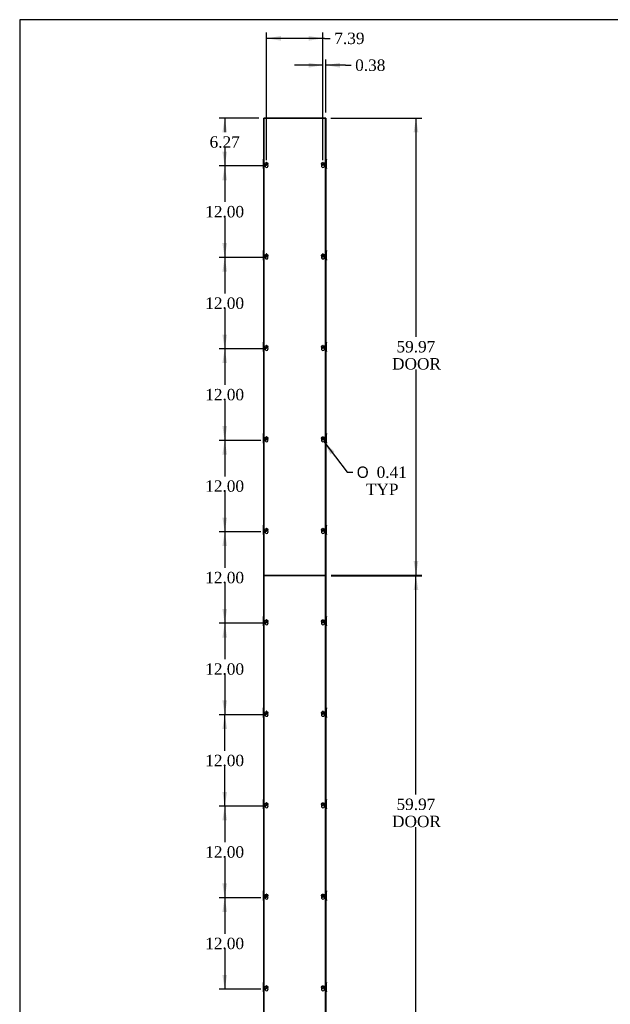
# Model space of a CAD drawing. Header units: inches. Extents: x 1 to 299, y -2 to 199.
# Tile 3 of 14: x 1 to 79, y 70 to 199. Entities that reach past the tile are written whole.
import ezdxf
from ezdxf.enums import TextEntityAlignment as Align

# ---------------------------------------------------------------- set-up
doc = ezdxf.new("R2010")
doc.units = ezdxf.units.IN
doc.header["$MEASUREMENT"] = 0
for name, color, linetype in [('COM56318-1', 7, 'Continuous'), ('COM70724-6', 7, 'Continuous'), ('Default', 7, 'Continuous'), ('SCS19515', 7, 'Continuous')]:
    doc.layers.add(name, color=color, linetype=linetype)
doc.styles.add('SEACAD_Solid_Edge_ANSI1_Symbols', font='txt')
doc.styles.add('SEACAD_Times_New_Roman', font='times.ttf')
doc.dimstyles.new('HAMMOND_(STH_-_300x200)', dxfattribs={"dimtxt": 1.5, "dimasz": 1.875, "dimexe": 0.75, "dimexo": 0.75, "dimgap": 0.375, "dimtad": 0, "dimtih": 1, "dimtoh": 1, "dimzin": 0, "dimdsep": 46, "dimtxsty": 'SEACAD_Times_New_Roman', "dimblk1": '_SE_FILLED', "dimblk2": '_SE_FILLED', "dimsah": 1, "dimcen": 0.75, "dimadec": 0, "dimazin": 0, "dimtfac": 0.8, "dimtofl": 0, "dimtmove": 1, "dimatfit": 3, "dimfxl": 1, "dimtolj": 1, "dimtzin": 0, "dimarcsym": 0})

# ---------------------------------------------------------------- blocks, each defined once
blk = doc.blocks.new('SE4')
at = {"layer": 'COM56318-1', "color": 7, "linetype": 'Continuous'}
for p, q in [((33.43, 185.98), (33.43, 126.04)), ((41.51, 185.98), (33.43, 185.98)), ((41.51, 126.04), (41.51, 185.98)), ((33.43, 126.04), (41.51, 126.04)), ((33.43, 125.98), (33.43, 66.04)), ((41.51, 125.98), (33.43, 125.98)), ((41.51, 66.04), (41.51, 125.98)), ((33.43, 66.04), (41.51, 66.04))]:
    blk.add_line(p, q, dxfattribs=at)
for centre in [(33.77, 179.74), (41.17, 179.74), (33.77, 167.74), (41.17, 167.74), (33.77, 155.74), (41.17, 155.74), (33.77, 143.74), (41.17, 143.74), (33.77, 131.74), (41.17, 131.74), (33.77, 119.74), (41.17, 119.74), (33.77, 107.74), (41.17, 107.74), (33.77, 95.74), (41.17, 95.74), (33.77, 83.74), (41.17, 83.74), (33.77, 71.74), (41.17, 71.74)]:
    blk.add_arc(centre, 0.203, 133.5511, 46.4489, dxfattribs=at)
at = {"layer": 'COM70724-6', "color": 7, "linetype": 'Continuous'}
for p, q in [((33.4, 66.01), (33.4, 186.01)), ((33.51, 186.01), (33.4, 186.01)), ((33.65, 186.01), (33.51, 186.01)), ((41.29, 186.01), (33.65, 186.01)), ((33.65, 185.98), (33.65, 186.01)), ((41.44, 186.01), (41.29, 186.01)), ((41.29, 186.01), (41.29, 185.98)), ((41.54, 186.01), (41.44, 186.01)), ((41.54, 186.01), (41.54, 66.01)), ((33.33, 180.63), (33.33, 180.57)), ((33.4, 180.63), (33.33, 180.63)), ((33.33, 180.57), (33.4, 180.57)), ((33.33, 180.57), (33.33, 180.41)), ((33.33, 180.41), (33.4, 180.41)), ((33.33, 180.41), (33.33, 180.07)), ((33.33, 180.41), (33.4, 180.41)), ((33.33, 180.41), (33.33, 180.41)), ((33.33, 180.07), (33.4, 180.07)), ((33.33, 180.07), (33.33, 179.95)), ((33.33, 179.95), (33.4, 179.95)), ((33.33, 179.95), (33.33, 179.62)), ((33.33, 179.62), (33.4, 179.62)), ((33.33, 179.62), (33.33, 179.61)), ((33.33, 179.61), (33.4, 179.61)), ((33.33, 179.61), (33.33, 179.45)), ((41.62, 180.63), (41.54, 180.63)), ((41.62, 180.57), (41.54, 180.57)), ((41.62, 180.41), (41.54, 180.41)), ((41.62, 180.41), (41.54, 180.41)), ((41.62, 180.07), (41.54, 180.07)), ((41.62, 179.95), (41.54, 179.95)), ((41.62, 179.62), (41.54, 179.62)), ((41.62, 179.61), (41.54, 179.61)), ((41.62, 180.63), (41.62, 180.57)), ((41.62, 180.41), (41.62, 180.57)), ((41.62, 180.41), (41.62, 180.41)), ((41.62, 180.07), (41.62, 180.41)), ((41.62, 179.95), (41.62, 180.07)), ((41.62, 179.62), (41.62, 179.95)), ((41.62, 179.61), (41.62, 179.62)), ((41.62, 179.45), (41.62, 179.61)), ((33.33, 179.45), (33.4, 179.45)), ((33.33, 179.45), (33.33, 179.39)), ((33.33, 179.39), (33.4, 179.39)), ((41.62, 179.45), (41.54, 179.45)), ((41.54, 179.39), (41.62, 179.39)), ((41.62, 179.45), (41.62, 179.39)), ((33.33, 168.63), (33.33, 168.57)), ((33.4, 168.63), (33.33, 168.63)), ((33.33, 168.57), (33.4, 168.57)), ((33.33, 168.57), (33.33, 168.41)), ((33.33, 168.41), (33.4, 168.41)), ((33.33, 168.41), (33.33, 168.07)), ((33.33, 168.41), (33.4, 168.41)), ((33.33, 168.41), (33.33, 168.41)), ((33.33, 168.07), (33.4, 168.07)), ((33.33, 168.07), (33.33, 167.95)), ((33.33, 167.95), (33.4, 167.95)), ((33.33, 167.95), (33.33, 167.62)), ((41.62, 168.63), (41.54, 168.63)), ((41.62, 168.57), (41.54, 168.57)), ((41.62, 168.41), (41.54, 168.41)), ((41.62, 168.41), (41.54, 168.41)), ((41.62, 168.07), (41.54, 168.07)), ((41.62, 167.95), (41.54, 167.95)), ((41.62, 168.63), (41.62, 168.57)), ((41.62, 168.41), (41.62, 168.57)), ((41.62, 168.41), (41.62, 168.41)), ((41.62, 168.07), (41.62, 168.41)), ((41.62, 167.95), (41.62, 168.07)), ((41.62, 167.62), (41.62, 167.95)), ((33.33, 167.62), (33.4, 167.62)), ((33.33, 167.62), (33.33, 167.61)), ((33.33, 167.61), (33.4, 167.61)), ((33.33, 167.61), (33.33, 167.45)), ((33.33, 167.45), (33.4, 167.45)), ((33.33, 167.45), (33.33, 167.39)), ((33.33, 167.39), (33.4, 167.39)), ((41.62, 167.62), (41.54, 167.62)), ((41.62, 167.61), (41.54, 167.61)), ((41.62, 167.45), (41.54, 167.45)), ((41.54, 167.39), (41.62, 167.39)), ((41.62, 167.61), (41.62, 167.62)), ((41.62, 167.45), (41.62, 167.61)), ((41.62, 167.45), (41.62, 167.39)), ((33.33, 156.63), (33.33, 156.57)), ((33.4, 156.63), (33.33, 156.63)), ((33.33, 156.57), (33.4, 156.57)), ((33.33, 156.57), (33.33, 156.41)), ((33.33, 156.41), (33.4, 156.41)), ((33.33, 156.41), (33.33, 156.07)), ((33.33, 156.41), (33.4, 156.41)), ((33.33, 156.41), (33.33, 156.41)), ((41.62, 156.63), (41.54, 156.63)), ((41.62, 156.57), (41.54, 156.57)), ((41.62, 156.41), (41.54, 156.41)), ((41.62, 156.41), (41.54, 156.41)), ((41.62, 156.63), (41.62, 156.57)), ((41.62, 156.41), (41.62, 156.57)), ((41.62, 156.41), (41.62, 156.41)), ((41.62, 156.07), (41.62, 156.41)), ((33.33, 156.07), (33.4, 156.07)), ((33.33, 156.07), (33.33, 155.95)), ((33.33, 155.95), (33.4, 155.95)), ((33.33, 155.95), (33.33, 155.62)), ((33.33, 155.62), (33.4, 155.62)), ((33.33, 155.62), (33.33, 155.61)), ((33.33, 155.61), (33.4, 155.61)), ((33.33, 155.61), (33.33, 155.45)), ((33.33, 155.45), (33.4, 155.45)), ((33.33, 155.45), (33.33, 155.39)), ((33.33, 155.39), (33.4, 155.39)), ((41.62, 156.07), (41.54, 156.07)), ((41.62, 155.95), (41.54, 155.95)), ((41.62, 155.62), (41.54, 155.62)), ((41.62, 155.61), (41.54, 155.61)), ((41.62, 155.45), (41.54, 155.45)), ((41.54, 155.39), (41.62, 155.39)), ((41.62, 155.95), (41.62, 156.07)), ((41.62, 155.62), (41.62, 155.95)), ((41.62, 155.61), (41.62, 155.62)), ((41.62, 155.45), (41.62, 155.61)), ((41.62, 155.45), (41.62, 155.39)), ((33.33, 144.63), (33.33, 144.57)), ((33.4, 144.63), (33.33, 144.63)), ((33.33, 144.57), (33.4, 144.57)), ((33.33, 144.57), (33.33, 144.41)), ((33.33, 144.41), (33.4, 144.41)), ((33.33, 144.41), (33.33, 144.07)), ((33.33, 144.41), (33.4, 144.41)), ((33.33, 144.41), (33.33, 144.41)), ((33.33, 144.07), (33.4, 144.07)), ((33.33, 144.07), (33.33, 143.95)), ((33.33, 143.95), (33.4, 143.95)), ((33.33, 143.95), (33.33, 143.62)), ((33.33, 143.62), (33.4, 143.62)), ((33.33, 143.62), (33.33, 143.61)), ((33.33, 143.61), (33.4, 143.61)), ((33.33, 143.61), (33.33, 143.45)), ((33.33, 143.45), (33.4, 143.45)), ((33.33, 143.45), (33.33, 143.39)), ((33.33, 143.39), (33.4, 143.39)), ((41.62, 144.63), (41.54, 144.63)), ((41.62, 144.57), (41.54, 144.57)), ((41.62, 144.41), (41.54, 144.41)), ((41.62, 144.41), (41.54, 144.41)), ((41.62, 144.07), (41.54, 144.07)), ((41.62, 143.95), (41.54, 143.95)), ((41.62, 143.62), (41.54, 143.62)), ((41.62, 143.61), (41.54, 143.61)), ((41.62, 143.45), (41.54, 143.45)), ((41.54, 143.39), (41.62, 143.39)), ((41.62, 144.63), (41.62, 144.57)), ((41.62, 144.41), (41.62, 144.57)), ((41.62, 144.41), (41.62, 144.41)), ((41.62, 144.07), (41.62, 144.41)), ((41.62, 143.95), (41.62, 144.07)), ((41.62, 143.62), (41.62, 143.95)), ((41.62, 143.61), (41.62, 143.62)), ((41.62, 143.45), (41.62, 143.61)), ((41.62, 143.45), (41.62, 143.39)), ((33.33, 132.63), (33.33, 132.57)), ((33.4, 132.63), (33.33, 132.63)), ((33.33, 132.57), (33.4, 132.57)), ((33.33, 132.57), (33.33, 132.41)), ((33.33, 132.41), (33.4, 132.41)), ((33.33, 132.41), (33.33, 132.07)), ((33.33, 132.41), (33.4, 132.41)), ((33.33, 132.41), (33.33, 132.41)), ((33.33, 132.07), (33.4, 132.07)), ((33.33, 132.07), (33.33, 131.95)), ((33.33, 131.95), (33.4, 131.95)), ((33.33, 131.95), (33.33, 131.62)), ((41.62, 132.63), (41.54, 132.63)), ((41.62, 132.57), (41.54, 132.57)), ((41.62, 132.41), (41.54, 132.41)), ((41.62, 132.41), (41.54, 132.41)), ((41.62, 132.07), (41.54, 132.07)), ((41.62, 131.95), (41.54, 131.95)), ((41.62, 132.63), (41.62, 132.57)), ((41.62, 132.41), (41.62, 132.57)), ((41.62, 132.41), (41.62, 132.41)), ((41.62, 132.07), (41.62, 132.41)), ((41.62, 131.95), (41.62, 132.07)), ((41.62, 131.62), (41.62, 131.95)), ((33.33, 131.62), (33.4, 131.62)), ((33.33, 131.62), (33.33, 131.61)), ((33.33, 131.61), (33.4, 131.61)), ((33.33, 131.61), (33.33, 131.45)), ((33.33, 131.45), (33.4, 131.45)), ((33.33, 131.45), (33.33, 131.39)), ((33.33, 131.39), (33.4, 131.39)), ((41.62, 131.62), (41.54, 131.62)), ((41.62, 131.61), (41.54, 131.61)), ((41.62, 131.45), (41.54, 131.45)), ((41.54, 131.39), (41.62, 131.39)), ((41.62, 131.61), (41.62, 131.62)), ((41.62, 131.45), (41.62, 131.61)), ((41.62, 131.45), (41.62, 131.39)), ((34.15, 125.98), (34.15, 126.04)), ((40.79, 126.04), (40.79, 125.98)), ((33.33, 120.63), (33.33, 120.57)), ((33.4, 120.63), (33.33, 120.63)), ((33.33, 120.57), (33.4, 120.57)), ((33.33, 120.57), (33.33, 120.41)), ((33.33, 120.41), (33.4, 120.41)), ((33.33, 120.41), (33.33, 120.07)), ((33.33, 120.41), (33.4, 120.41)), ((33.33, 120.41), (33.33, 120.41)), ((41.62, 120.63), (41.54, 120.63)), ((41.62, 120.57), (41.54, 120.57)), ((41.62, 120.41), (41.54, 120.41)), ((41.62, 120.41), (41.54, 120.41)), ((41.62, 120.63), (41.62, 120.57)), ((41.62, 120.41), (41.62, 120.57)), ((41.62, 120.41), (41.62, 120.41)), ((41.62, 120.07), (41.62, 120.41)), ((33.33, 120.07), (33.4, 120.07)), ((33.33, 120.07), (33.33, 119.95)), ((33.33, 119.95), (33.4, 119.95)), ((33.33, 119.95), (33.33, 119.62)), ((33.33, 119.62), (33.4, 119.62)), ((33.33, 119.62), (33.33, 119.61)), ((33.33, 119.61), (33.4, 119.61)), ((33.33, 119.61), (33.33, 119.45)), ((33.33, 119.45), (33.4, 119.45)), ((33.33, 119.45), (33.33, 119.39)), ((33.33, 119.39), (33.4, 119.39)), ((41.62, 120.07), (41.54, 120.07)), ((41.62, 119.95), (41.54, 119.95)), ((41.62, 119.62), (41.54, 119.62)), ((41.62, 119.61), (41.54, 119.61)), ((41.62, 119.45), (41.54, 119.45)), ((41.54, 119.39), (41.62, 119.39)), ((41.62, 119.95), (41.62, 120.07)), ((41.62, 119.62), (41.62, 119.95)), ((41.62, 119.61), (41.62, 119.62)), ((41.62, 119.45), (41.62, 119.61)), ((41.62, 119.45), (41.62, 119.39)), ((33.33, 108.63), (33.33, 108.57)), ((33.4, 108.63), (33.33, 108.63)), ((33.33, 108.57), (33.4, 108.57)), ((33.33, 108.57), (33.33, 108.41)), ((41.62, 108.63), (41.54, 108.63)), ((41.62, 108.57), (41.54, 108.57)), ((41.62, 108.63), (41.62, 108.57)), ((41.62, 108.41), (41.62, 108.57)), ((33.33, 108.41), (33.4, 108.41)), ((33.33, 108.41), (33.33, 108.07)), ((33.33, 108.41), (33.4, 108.41)), ((33.33, 108.41), (33.33, 108.41)), ((33.33, 108.07), (33.4, 108.07)), ((33.33, 108.07), (33.33, 107.95)), ((33.33, 107.95), (33.4, 107.95)), ((33.33, 107.95), (33.33, 107.62)), ((33.33, 107.62), (33.4, 107.62)), ((33.33, 107.62), (33.33, 107.61)), ((33.33, 107.61), (33.4, 107.61)), ((33.33, 107.61), (33.33, 107.45)), ((33.33, 107.45), (33.4, 107.45)), ((33.33, 107.45), (33.33, 107.39)), ((33.33, 107.39), (33.4, 107.39)), ((41.62, 108.41), (41.54, 108.41)), ((41.62, 108.41), (41.54, 108.41)), ((41.62, 108.07), (41.54, 108.07)), ((41.62, 107.95), (41.54, 107.95)), ((41.62, 107.62), (41.54, 107.62)), ((41.62, 107.61), (41.54, 107.61)), ((41.62, 107.45), (41.54, 107.45)), ((41.54, 107.39), (41.62, 107.39)), ((41.62, 108.41), (41.62, 108.41)), ((41.62, 108.07), (41.62, 108.41)), ((41.62, 107.95), (41.62, 108.07)), ((41.62, 107.62), (41.62, 107.95)), ((41.62, 107.61), (41.62, 107.62)), ((41.62, 107.45), (41.62, 107.61)), ((41.62, 107.45), (41.62, 107.39)), ((33.33, 96.63), (33.33, 96.57)), ((33.4, 96.63), (33.33, 96.63)), ((33.33, 96.57), (33.4, 96.57)), ((33.33, 96.57), (33.33, 96.41)), ((33.33, 96.41), (33.4, 96.41)), ((33.33, 96.41), (33.33, 96.07)), ((33.33, 96.41), (33.4, 96.41)), ((33.33, 96.41), (33.33, 96.41)), ((33.33, 96.07), (33.4, 96.07)), ((33.33, 96.07), (33.33, 95.95)), ((33.33, 95.95), (33.4, 95.95)), ((33.33, 95.95), (33.33, 95.62)), ((33.33, 95.62), (33.4, 95.62)), ((33.33, 95.62), (33.33, 95.61)), ((33.33, 95.61), (33.4, 95.61)), ((33.33, 95.61), (33.33, 95.45)), ((41.62, 96.63), (41.54, 96.63)), ((41.62, 96.57), (41.54, 96.57)), ((41.62, 96.41), (41.54, 96.41)), ((41.62, 96.41), (41.54, 96.41)), ((41.62, 96.07), (41.54, 96.07)), ((41.62, 95.95), (41.54, 95.95)), ((41.62, 95.62), (41.54, 95.62)), ((41.62, 95.61), (41.54, 95.61)), ((41.62, 96.63), (41.62, 96.57)), ((41.62, 96.41), (41.62, 96.57)), ((41.62, 96.41), (41.62, 96.41)), ((41.62, 96.07), (41.62, 96.41)), ((41.62, 95.95), (41.62, 96.07)), ((41.62, 95.62), (41.62, 95.95)), ((41.62, 95.61), (41.62, 95.62)), ((41.62, 95.45), (41.62, 95.61)), ((33.33, 95.45), (33.4, 95.45)), ((33.33, 95.45), (33.33, 95.39)), ((33.33, 95.39), (33.4, 95.39)), ((41.62, 95.45), (41.54, 95.45)), ((41.54, 95.39), (41.62, 95.39)), ((41.62, 95.45), (41.62, 95.39)), ((33.33, 84.63), (33.33, 84.57)), ((33.4, 84.63), (33.33, 84.63)), ((33.33, 84.57), (33.4, 84.57)), ((33.33, 84.57), (33.33, 84.41)), ((33.33, 84.41), (33.4, 84.41)), ((33.33, 84.41), (33.33, 84.07)), ((33.33, 84.41), (33.4, 84.41)), ((33.33, 84.41), (33.33, 84.41)), ((33.33, 84.07), (33.4, 84.07)), ((33.33, 84.07), (33.33, 83.95)), ((41.62, 84.63), (41.54, 84.63)), ((41.62, 84.57), (41.54, 84.57)), ((41.62, 84.41), (41.54, 84.41)), ((41.62, 84.41), (41.54, 84.41)), ((41.62, 84.07), (41.54, 84.07)), ((41.62, 84.63), (41.62, 84.57)), ((41.62, 84.41), (41.62, 84.57)), ((41.62, 84.41), (41.62, 84.41)), ((41.62, 84.07), (41.62, 84.41)), ((41.62, 83.95), (41.62, 84.07)), ((33.33, 83.95), (33.4, 83.95)), ((33.33, 83.95), (33.33, 83.62)), ((33.33, 83.62), (33.4, 83.62)), ((33.33, 83.62), (33.33, 83.61)), ((33.33, 83.61), (33.4, 83.61)), ((33.33, 83.61), (33.33, 83.45)), ((33.33, 83.45), (33.4, 83.45)), ((33.33, 83.45), (33.33, 83.39)), ((33.33, 83.39), (33.4, 83.39)), ((41.62, 83.95), (41.54, 83.95)), ((41.62, 83.62), (41.54, 83.62)), ((41.62, 83.61), (41.54, 83.61)), ((41.62, 83.45), (41.54, 83.45)), ((41.54, 83.39), (41.62, 83.39)), ((41.62, 83.62), (41.62, 83.95)), ((41.62, 83.61), (41.62, 83.62)), ((41.62, 83.45), (41.62, 83.61)), ((41.62, 83.45), (41.62, 83.39)), ((33.33, 72.63), (33.33, 72.57)), ((33.4, 72.63), (33.33, 72.63)), ((33.33, 72.57), (33.4, 72.57)), ((33.33, 72.57), (33.33, 72.41)), ((33.33, 72.41), (33.4, 72.41)), ((33.33, 72.41), (33.33, 72.07)), ((33.33, 72.41), (33.4, 72.41)), ((33.33, 72.41), (33.33, 72.41)), ((41.62, 72.63), (41.54, 72.63)), ((41.62, 72.57), (41.54, 72.57)), ((41.62, 72.41), (41.54, 72.41)), ((41.62, 72.41), (41.54, 72.41)), ((41.62, 72.63), (41.62, 72.57)), ((41.62, 72.41), (41.62, 72.57)), ((41.62, 72.41), (41.62, 72.41)), ((41.62, 72.07), (41.62, 72.41)), ((33.33, 72.07), (33.4, 72.07)), ((33.33, 72.07), (33.33, 71.95)), ((33.33, 71.95), (33.4, 71.95)), ((33.33, 71.95), (33.33, 71.62)), ((33.33, 71.62), (33.4, 71.62)), ((33.33, 71.62), (33.33, 71.61)), ((33.33, 71.61), (33.4, 71.61)), ((33.33, 71.61), (33.33, 71.45)), ((33.33, 71.45), (33.4, 71.45)), ((33.33, 71.45), (33.33, 71.39)), ((33.33, 71.39), (33.4, 71.39)), ((41.62, 72.07), (41.54, 72.07)), ((41.62, 71.95), (41.54, 71.95)), ((41.62, 71.62), (41.54, 71.62)), ((41.62, 71.61), (41.54, 71.61)), ((41.62, 71.45), (41.54, 71.45)), ((41.54, 71.39), (41.62, 71.39)), ((41.62, 71.95), (41.62, 72.07)), ((41.62, 71.62), (41.62, 71.95)), ((41.62, 71.61), (41.62, 71.62)), ((41.62, 71.45), (41.62, 71.61)), ((41.62, 71.45), (41.62, 71.39)), ((33.4, 66.01), (33.51, 66.01)), ((33.51, 66.01), (33.65, 66.01)), ((33.65, 66.01), (33.65, 66.04)), ((33.65, 66.01), (41.29, 66.01)), ((41.29, 66.04), (41.29, 66.01)), ((41.29, 66.01), (41.44, 66.01)), ((41.44, 66.01), (41.54, 66.01))]:
    blk.add_line(p, q, dxfattribs=at)
at = {"layer": 'SCS19515', "color": 7, "linetype": 'Continuous'}
for p, q in [((33.7, 180.01), (33.74, 180.06)), ((33.74, 179.96), (33.7, 180.01)), ((33.74, 180.2), (33.74, 180.1)), ((33.74, 180.1), (33.74, 180.06)), ((33.74, 179.96), (33.74, 179.92)), ((33.74, 179.92), (33.74, 179.83)), ((33.8, 180.1), (33.8, 180.2)), ((33.8, 180.06), (33.8, 180.1)), ((33.8, 180.06), (33.85, 180.01)), ((33.85, 180.01), (33.8, 179.96)), ((33.8, 179.92), (33.8, 179.96)), ((33.8, 179.83), (33.8, 179.92)), ((41.09, 180.01), (41.14, 180.06)), ((41.14, 179.96), (41.09, 180.01)), ((41.14, 180.2), (41.14, 180.1)), ((41.14, 180.1), (41.14, 180.06)), ((41.14, 179.96), (41.14, 179.92)), ((41.14, 179.92), (41.14, 179.83)), ((41.2, 180.1), (41.2, 180.2)), ((41.2, 180.06), (41.2, 180.1)), ((41.2, 180.06), (41.25, 180.01)), ((41.25, 180.01), (41.2, 179.96)), ((41.2, 179.92), (41.2, 179.96)), ((41.2, 179.83), (41.2, 179.92)), ((33.7, 168.01), (33.74, 168.06)), ((33.74, 167.96), (33.7, 168.01)), ((33.74, 168.2), (33.74, 168.1)), ((33.74, 168.1), (33.74, 168.06)), ((33.74, 167.96), (33.74, 167.92)), ((33.8, 168.1), (33.8, 168.2)), ((33.8, 168.06), (33.8, 168.1)), ((33.8, 168.06), (33.85, 168.01)), ((33.85, 168.01), (33.8, 167.96)), ((33.8, 167.92), (33.8, 167.96)), ((41.09, 168.01), (41.14, 168.06)), ((41.14, 167.96), (41.09, 168.01)), ((41.14, 168.2), (41.14, 168.1)), ((41.14, 168.1), (41.14, 168.06)), ((41.14, 167.96), (41.14, 167.92)), ((41.2, 168.1), (41.2, 168.2)), ((41.2, 168.06), (41.2, 168.1)), ((41.2, 168.06), (41.25, 168.01)), ((41.25, 168.01), (41.2, 167.96)), ((41.2, 167.92), (41.2, 167.96)), ((33.74, 167.92), (33.74, 167.83)), ((33.8, 167.83), (33.8, 167.92)), ((41.14, 167.92), (41.14, 167.83)), ((41.2, 167.83), (41.2, 167.92)), ((33.7, 156.01), (33.74, 156.06)), ((33.74, 155.96), (33.7, 156.01)), ((33.74, 156.2), (33.74, 156.1)), ((33.74, 156.1), (33.74, 156.06)), ((33.74, 155.96), (33.74, 155.92)), ((33.74, 155.92), (33.74, 155.83)), ((33.8, 156.1), (33.8, 156.2)), ((33.8, 156.06), (33.8, 156.1)), ((33.8, 156.06), (33.85, 156.01)), ((33.85, 156.01), (33.8, 155.96)), ((33.8, 155.92), (33.8, 155.96)), ((33.8, 155.83), (33.8, 155.92)), ((41.09, 156.01), (41.14, 156.06)), ((41.14, 155.96), (41.09, 156.01)), ((41.14, 156.2), (41.14, 156.1)), ((41.14, 156.1), (41.14, 156.06)), ((41.14, 155.96), (41.14, 155.92)), ((41.14, 155.92), (41.14, 155.83)), ((41.2, 156.1), (41.2, 156.2)), ((41.2, 156.06), (41.2, 156.1)), ((41.2, 156.06), (41.25, 156.01)), ((41.25, 156.01), (41.2, 155.96)), ((41.2, 155.92), (41.2, 155.96)), ((41.2, 155.83), (41.2, 155.92)), ((33.7, 144.01), (33.74, 144.06)), ((33.74, 143.96), (33.7, 144.01)), ((33.74, 144.2), (33.74, 144.1)), ((33.74, 144.1), (33.74, 144.06)), ((33.74, 143.96), (33.74, 143.92)), ((33.74, 143.92), (33.74, 143.83)), ((33.8, 144.1), (33.8, 144.2)), ((33.8, 144.06), (33.8, 144.1)), ((33.8, 144.06), (33.85, 144.01)), ((33.85, 144.01), (33.8, 143.96)), ((33.8, 143.92), (33.8, 143.96)), ((33.8, 143.83), (33.8, 143.92)), ((41.09, 144.01), (41.14, 144.06)), ((41.14, 143.96), (41.09, 144.01)), ((41.14, 144.2), (41.14, 144.1)), ((41.14, 144.1), (41.14, 144.06)), ((41.14, 143.96), (41.14, 143.92)), ((41.14, 143.92), (41.14, 143.83)), ((41.2, 144.1), (41.2, 144.2)), ((41.2, 144.06), (41.2, 144.1)), ((41.2, 144.06), (41.25, 144.01)), ((41.25, 144.01), (41.2, 143.96)), ((41.2, 143.92), (41.2, 143.96)), ((41.2, 143.83), (41.2, 143.92)), ((33.7, 132.01), (33.74, 132.06)), ((33.74, 131.96), (33.7, 132.01)), ((33.74, 132.2), (33.74, 132.1)), ((33.74, 132.1), (33.74, 132.06)), ((33.74, 131.96), (33.74, 131.92)), ((33.74, 131.92), (33.74, 131.83)), ((33.8, 132.1), (33.8, 132.2)), ((33.8, 132.06), (33.8, 132.1)), ((33.8, 132.06), (33.85, 132.01)), ((33.85, 132.01), (33.8, 131.96)), ((33.8, 131.92), (33.8, 131.96)), ((33.8, 131.83), (33.8, 131.92)), ((41.09, 132.01), (41.14, 132.06)), ((41.14, 131.96), (41.09, 132.01)), ((41.14, 132.2), (41.14, 132.1)), ((41.14, 132.1), (41.14, 132.06)), ((41.14, 131.96), (41.14, 131.92)), ((41.14, 131.92), (41.14, 131.83)), ((41.2, 132.1), (41.2, 132.2)), ((41.2, 132.06), (41.2, 132.1)), ((41.2, 132.06), (41.25, 132.01)), ((41.25, 132.01), (41.2, 131.96)), ((41.2, 131.92), (41.2, 131.96)), ((41.2, 131.83), (41.2, 131.92)), ((33.74, 120.2), (33.74, 120.1)), ((33.8, 120.1), (33.8, 120.2)), ((41.14, 120.2), (41.14, 120.1)), ((41.2, 120.1), (41.2, 120.2)), ((33.7, 120.01), (33.74, 120.06)), ((33.74, 119.96), (33.7, 120.01)), ((33.74, 120.1), (33.74, 120.06)), ((33.74, 119.96), (33.74, 119.92)), ((33.74, 119.92), (33.74, 119.83)), ((33.8, 120.06), (33.8, 120.1)), ((33.8, 120.06), (33.85, 120.01)), ((33.85, 120.01), (33.8, 119.96)), ((33.8, 119.92), (33.8, 119.96)), ((33.8, 119.83), (33.8, 119.92)), ((41.09, 120.01), (41.14, 120.06)), ((41.14, 119.96), (41.09, 120.01)), ((41.14, 120.1), (41.14, 120.06)), ((41.14, 119.96), (41.14, 119.92)), ((41.14, 119.92), (41.14, 119.83)), ((41.2, 120.06), (41.2, 120.1)), ((41.2, 120.06), (41.25, 120.01)), ((41.25, 120.01), (41.2, 119.96)), ((41.2, 119.92), (41.2, 119.96)), ((41.2, 119.83), (41.2, 119.92)), ((33.7, 108.01), (33.74, 108.06)), ((33.74, 107.96), (33.7, 108.01)), ((33.74, 108.2), (33.74, 108.1)), ((33.74, 108.1), (33.74, 108.06)), ((33.74, 107.96), (33.74, 107.92)), ((33.74, 107.92), (33.74, 107.83)), ((33.8, 108.1), (33.8, 108.2)), ((33.8, 108.06), (33.8, 108.1)), ((33.8, 108.06), (33.85, 108.01)), ((33.85, 108.01), (33.8, 107.96)), ((33.8, 107.92), (33.8, 107.96)), ((33.8, 107.83), (33.8, 107.92)), ((41.09, 108.01), (41.14, 108.06)), ((41.14, 107.96), (41.09, 108.01)), ((41.14, 108.2), (41.14, 108.1)), ((41.14, 108.1), (41.14, 108.06)), ((41.14, 107.96), (41.14, 107.92)), ((41.14, 107.92), (41.14, 107.83)), ((41.2, 108.1), (41.2, 108.2)), ((41.2, 108.06), (41.2, 108.1)), ((41.2, 108.06), (41.25, 108.01)), ((41.25, 108.01), (41.2, 107.96)), ((41.2, 107.92), (41.2, 107.96)), ((41.2, 107.83), (41.2, 107.92)), ((33.7, 96.01), (33.74, 96.06)), ((33.74, 95.96), (33.7, 96.01)), ((33.74, 96.2), (33.74, 96.1)), ((33.74, 96.1), (33.74, 96.06)), ((33.74, 95.96), (33.74, 95.92)), ((33.74, 95.92), (33.74, 95.83)), ((33.8, 96.1), (33.8, 96.2)), ((33.8, 96.06), (33.8, 96.1)), ((33.8, 96.06), (33.85, 96.01)), ((33.85, 96.01), (33.8, 95.96)), ((33.8, 95.92), (33.8, 95.96)), ((33.8, 95.83), (33.8, 95.92)), ((41.09, 96.01), (41.14, 96.06)), ((41.14, 95.96), (41.09, 96.01)), ((41.14, 96.2), (41.14, 96.1)), ((41.14, 96.1), (41.14, 96.06)), ((41.14, 95.96), (41.14, 95.92)), ((41.14, 95.92), (41.14, 95.83)), ((41.2, 96.1), (41.2, 96.2)), ((41.2, 96.06), (41.2, 96.1)), ((41.2, 96.06), (41.25, 96.01)), ((41.25, 96.01), (41.2, 95.96)), ((41.2, 95.92), (41.2, 95.96)), ((41.2, 95.83), (41.2, 95.92)), ((33.7, 84.01), (33.74, 84.06)), ((33.74, 83.96), (33.7, 84.01)), ((33.74, 84.2), (33.74, 84.1)), ((33.74, 84.1), (33.74, 84.06)), ((33.74, 83.96), (33.74, 83.92)), ((33.8, 84.1), (33.8, 84.2)), ((33.8, 84.06), (33.8, 84.1)), ((33.8, 84.06), (33.85, 84.01)), ((33.85, 84.01), (33.8, 83.96)), ((33.8, 83.92), (33.8, 83.96)), ((41.09, 84.01), (41.14, 84.06)), ((41.14, 83.96), (41.09, 84.01)), ((41.14, 84.2), (41.14, 84.1)), ((41.14, 84.1), (41.14, 84.06)), ((41.14, 83.96), (41.14, 83.92)), ((41.2, 84.1), (41.2, 84.2)), ((41.2, 84.06), (41.2, 84.1)), ((41.2, 84.06), (41.25, 84.01)), ((41.25, 84.01), (41.2, 83.96)), ((41.2, 83.92), (41.2, 83.96)), ((33.74, 83.92), (33.74, 83.83)), ((33.8, 83.83), (33.8, 83.92)), ((41.14, 83.92), (41.14, 83.83)), ((41.2, 83.83), (41.2, 83.92)), ((33.7, 72.01), (33.74, 72.06)), ((33.74, 71.96), (33.7, 72.01)), ((33.74, 72.2), (33.74, 72.1)), ((33.74, 72.1), (33.74, 72.06)), ((33.74, 71.96), (33.74, 71.92)), ((33.74, 71.92), (33.74, 71.83)), ((33.8, 72.1), (33.8, 72.2)), ((33.8, 72.06), (33.8, 72.1)), ((33.8, 72.06), (33.85, 72.01)), ((33.85, 72.01), (33.8, 71.96)), ((33.8, 71.92), (33.8, 71.96)), ((33.8, 71.83), (33.8, 71.92)), ((41.09, 72.01), (41.14, 72.06)), ((41.14, 71.96), (41.09, 72.01)), ((41.14, 72.2), (41.14, 72.1)), ((41.14, 72.1), (41.14, 72.06)), ((41.14, 71.96), (41.14, 71.92)), ((41.14, 71.92), (41.14, 71.83)), ((41.2, 72.1), (41.2, 72.2)), ((41.2, 72.06), (41.2, 72.1)), ((41.2, 72.06), (41.25, 72.01)), ((41.25, 72.01), (41.2, 71.96)), ((41.2, 71.92), (41.2, 71.96)), ((41.2, 71.83), (41.2, 71.92))]:
    blk.add_line(p, q, dxfattribs=at)
for centre in [(33.77, 180.01), (41.17, 180.01), (33.77, 168.01), (41.17, 168.01), (33.77, 156.01), (41.17, 156.01), (33.77, 144.01), (41.17, 144.01), (33.77, 132.01), (41.17, 132.01), (33.77, 120.01), (41.17, 120.01), (33.77, 108.01), (41.17, 108.01), (33.77, 96.01), (41.17, 96.01), (33.77, 84.01), (41.17, 84.01), (33.77, 72.01), (41.17, 72.01)]:
    blk.add_circle(centre, 0.187, dxfattribs=at)
for centre, start, end in [((33.77, 180.01), 80.7303, 99.2697), ((33.77, 180.01), 260.7303, 279.2697), ((41.17, 180.01), 80.7303, 99.2697), ((41.17, 180.01), 260.7303, 279.2697), ((33.77, 168.01), 80.7303, 99.2697), ((41.17, 168.01), 80.7303, 99.2697), ((33.77, 168.01), 260.7303, 279.2697), ((41.17, 168.01), 260.7303, 279.2697), ((33.77, 156.01), 80.7303, 99.2697), ((33.77, 156.01), 260.7303, 279.2697), ((41.17, 156.01), 80.7303, 99.2697), ((41.17, 156.01), 260.7303, 279.2697), ((33.77, 144.01), 80.7303, 99.2697), ((33.77, 144.01), 260.7303, 279.2697), ((41.17, 144.01), 80.7303, 99.2697), ((41.17, 144.01), 260.7303, 279.2697), ((33.77, 132.01), 80.7303, 99.2697), ((33.77, 132.01), 260.7303, 279.2697), ((41.17, 132.01), 80.7303, 99.2697), ((41.17, 132.01), 260.7303, 279.2697), ((33.77, 120.01), 80.7303, 99.2697), ((41.17, 120.01), 80.7303, 99.2697), ((33.77, 120.01), 260.7303, 279.2697), ((41.17, 120.01), 260.7303, 279.2697), ((33.77, 108.01), 80.7303, 99.2697), ((33.77, 108.01), 260.7303, 279.2697), ((41.17, 108.01), 80.7303, 99.2697), ((41.17, 108.01), 260.7303, 279.2697), ((33.77, 96.01), 80.7303, 99.2697), ((33.77, 96.01), 260.7303, 279.2697), ((41.17, 96.01), 80.7303, 99.2697), ((41.17, 96.01), 260.7303, 279.2697), ((33.77, 84.01), 80.7303, 99.2697), ((41.17, 84.01), 80.7303, 99.2697), ((33.77, 84.01), 260.7303, 279.2697), ((41.17, 84.01), 260.7303, 279.2697), ((33.77, 72.01), 80.7303, 99.2697), ((33.77, 72.01), 260.7303, 279.2697), ((41.17, 72.01), 80.7303, 99.2697), ((41.17, 72.01), 260.7303, 279.2697)]:
    blk.add_arc(centre, 0.186, start, end, dxfattribs=at)
blk = doc.blocks.new('DMBLK1053')
at = {"layer": 'Default', "linetype": 'Continuous', "transparency": 16777216}
for points in [[(27.97, 184.14), (28.59, 184.14), (28.28, 186.01)], [(27.97, 181.62), (28.28, 179.74), (28.59, 181.62)]]:
    blk.add_hatch(color=7, dxfattribs=at).paths.add_polyline_path(points)
at = {"layer": 'Default', "color": 7, "linetype": 'Continuous', "transparency": 16777216}
for p, q in [((32.76, 186.01), (27.53, 186.01)), ((28.28, 186.01), (28.28, 184.15)), ((28.28, 182.13), (28.28, 179.74)), ((33.23, 179.74), (27.53, 179.74))]:
    blk.add_line(p, q, dxfattribs=at)
at = {"layer": 'Default', "color": 7, "linetype": 'Continuous', "transparency": 16777216, "style": 'SEACAD_Times_New_Roman'}
blk.add_text('6.27', height=1.5, dxfattribs=at).set_placement((26.29, 183.63), align=Align.TOP_LEFT)
blk = doc.blocks.new('_SE_FILLED')
at = {"color": 0}
blk.add_line((0, 0), (-1, 0), dxfattribs=at)
blk.add_solid([(0, 0), (-1, -0.1665), (-1, 0.1665), (0, 0)], dxfattribs=at)
blk = doc.blocks.new('DMBLK1054')
at = {"layer": 'Default', "linetype": 'Continuous', "transparency": 16777216}
for points in [[(27.97, 177.87), (28.59, 177.87), (28.28, 179.74)], [(27.97, 169.62), (28.28, 167.74), (28.59, 169.62)]]:
    blk.add_hatch(color=7, dxfattribs=at).paths.add_polyline_path(points)
at = {"layer": 'Default', "color": 7, "linetype": 'Continuous', "transparency": 16777216}
for p, q in [((33.23, 179.74), (27.53, 179.74)), ((28.28, 179.74), (28.28, 175.02)), ((28.28, 172.99), (28.28, 167.74)), ((33.23, 167.74), (27.53, 167.74))]:
    blk.add_line(p, q, dxfattribs=at)
at = {"layer": 'Default', "color": 7, "linetype": 'Continuous', "transparency": 16777216, "style": 'SEACAD_Times_New_Roman'}
blk.add_text('12.00', height=1.5, dxfattribs=at).set_placement((25.72, 174.49), align=Align.TOP_LEFT)
blk = doc.blocks.new('DMBLK1055')
at = {"layer": 'Default', "linetype": 'Continuous', "transparency": 16777216}
for points in [[(27.97, 165.87), (28.59, 165.87), (28.28, 167.74)], [(27.97, 157.62), (28.28, 155.74), (28.59, 157.62)]]:
    blk.add_hatch(color=7, dxfattribs=at).paths.add_polyline_path(points)
at = {"layer": 'Default', "color": 7, "linetype": 'Continuous', "transparency": 16777216}
for p, q in [((33.23, 167.74), (27.53, 167.74)), ((28.28, 167.74), (28.28, 163.02)), ((28.28, 160.99), (28.28, 155.74)), ((33.23, 155.74), (27.53, 155.74))]:
    blk.add_line(p, q, dxfattribs=at)
at = {"layer": 'Default', "color": 7, "linetype": 'Continuous', "transparency": 16777216, "style": 'SEACAD_Times_New_Roman'}
blk.add_text('12.00', height=1.5, dxfattribs=at).set_placement((25.72, 162.49), align=Align.TOP_LEFT)
blk = doc.blocks.new('DMBLK1056')
at = {"layer": 'Default', "linetype": 'Continuous', "transparency": 16777216}
for points in [[(27.97, 153.87), (28.59, 153.87), (28.28, 155.74)], [(27.97, 145.62), (28.28, 143.74), (28.59, 145.62)]]:
    blk.add_hatch(color=7, dxfattribs=at).paths.add_polyline_path(points)
at = {"layer": 'Default', "color": 7, "linetype": 'Continuous', "transparency": 16777216}
for p, q in [((33.23, 155.74), (27.53, 155.74)), ((28.28, 155.74), (28.28, 151.02)), ((28.28, 148.99), (28.28, 143.74)), ((33.02, 143.74), (27.53, 143.74))]:
    blk.add_line(p, q, dxfattribs=at)
at = {"layer": 'Default', "color": 7, "linetype": 'Continuous', "transparency": 16777216, "style": 'SEACAD_Times_New_Roman'}
blk.add_text('12.00', height=1.5, dxfattribs=at).set_placement((25.72, 150.49), align=Align.TOP_LEFT)
blk = doc.blocks.new('DMBLK1057')
at = {"layer": 'Default', "linetype": 'Continuous', "transparency": 16777216}
for points in [[(27.97, 141.87), (28.59, 141.87), (28.28, 143.74)], [(27.97, 133.62), (28.28, 131.74), (28.59, 133.62)]]:
    blk.add_hatch(color=7, dxfattribs=at).paths.add_polyline_path(points)
at = {"layer": 'Default', "color": 7, "linetype": 'Continuous', "transparency": 16777216}
for p, q in [((33.02, 143.74), (27.53, 143.74)), ((28.28, 143.74), (28.28, 139.02)), ((28.28, 136.99), (28.28, 131.74)), ((33.02, 131.74), (27.53, 131.74))]:
    blk.add_line(p, q, dxfattribs=at)
at = {"layer": 'Default', "color": 7, "linetype": 'Continuous', "transparency": 16777216, "style": 'SEACAD_Times_New_Roman'}
blk.add_text('12.00', height=1.5, dxfattribs=at).set_placement((25.72, 138.49), align=Align.TOP_LEFT)
blk = doc.blocks.new('DMBLK1058')
at = {"layer": 'Default', "linetype": 'Continuous', "transparency": 16777216}
for points in [[(27.97, 129.87), (28.59, 129.87), (28.28, 131.74)], [(27.97, 121.62), (28.28, 119.74), (28.59, 121.62)]]:
    blk.add_hatch(color=7, dxfattribs=at).paths.add_polyline_path(points)
at = {"layer": 'Default', "color": 7, "linetype": 'Continuous', "transparency": 16777216}
for p, q in [((33.02, 131.74), (27.53, 131.74)), ((28.28, 131.74), (28.28, 127.02)), ((28.28, 124.99), (28.28, 119.74)), ((33.23, 119.74), (27.53, 119.74))]:
    blk.add_line(p, q, dxfattribs=at)
at = {"layer": 'Default', "color": 7, "linetype": 'Continuous', "transparency": 16777216, "style": 'SEACAD_Times_New_Roman'}
blk.add_text('12.00', height=1.5, dxfattribs=at).set_placement((25.72, 126.49), align=Align.TOP_LEFT)
blk = doc.blocks.new('DMBLK1059')
at = {"layer": 'Default', "linetype": 'Continuous', "transparency": 16777216}
for points in [[(27.97, 117.87), (28.59, 117.87), (28.28, 119.74)], [(27.97, 109.62), (28.28, 107.74), (28.59, 109.62)]]:
    blk.add_hatch(color=7, dxfattribs=at).paths.add_polyline_path(points)
at = {"layer": 'Default', "color": 7, "linetype": 'Continuous', "transparency": 16777216}
for p, q in [((33.23, 119.74), (27.53, 119.74)), ((28.28, 119.74), (28.28, 115.02)), ((28.28, 112.99), (28.28, 107.74)), ((33.23, 107.74), (27.53, 107.74))]:
    blk.add_line(p, q, dxfattribs=at)
at = {"layer": 'Default', "color": 7, "linetype": 'Continuous', "transparency": 16777216, "style": 'SEACAD_Times_New_Roman'}
blk.add_text('12.00', height=1.5, dxfattribs=at).set_placement((25.72, 114.49), align=Align.TOP_LEFT)
blk = doc.blocks.new('DMBLK1060')
at = {"layer": 'Default', "linetype": 'Continuous', "transparency": 16777216}
for points in [[(27.97, 105.87), (28.59, 105.87), (28.28, 107.74)], [(27.97, 97.62), (28.28, 95.74), (28.59, 97.62)]]:
    blk.add_hatch(color=7, dxfattribs=at).paths.add_polyline_path(points)
at = {"layer": 'Default', "color": 7, "linetype": 'Continuous', "transparency": 16777216}
for p, q in [((33.23, 107.74), (27.53, 107.74)), ((28.28, 103.02), (28.28, 107.74)), ((28.28, 95.74), (28.28, 100.99)), ((33.23, 95.74), (27.53, 95.74))]:
    blk.add_line(p, q, dxfattribs=at)
at = {"layer": 'Default', "color": 7, "linetype": 'Continuous', "transparency": 16777216, "style": 'SEACAD_Times_New_Roman'}
blk.add_text('12.00', height=1.5, dxfattribs=at).set_placement((25.72, 102.49), align=Align.TOP_LEFT)
blk = doc.blocks.new('DMBLK1061')
at = {"layer": 'Default', "linetype": 'Continuous', "transparency": 16777216}
for points in [[(27.97, 93.87), (28.59, 93.87), (28.28, 95.74)], [(27.97, 85.62), (28.28, 83.74), (28.59, 85.62)]]:
    blk.add_hatch(color=7, dxfattribs=at).paths.add_polyline_path(points)
at = {"layer": 'Default', "color": 7, "linetype": 'Continuous', "transparency": 16777216}
for p, q in [((33.23, 95.74), (27.53, 95.74)), ((28.28, 95.74), (28.28, 91.02)), ((28.28, 88.99), (28.28, 83.74)), ((33.02, 83.74), (27.53, 83.74))]:
    blk.add_line(p, q, dxfattribs=at)
at = {"layer": 'Default', "color": 7, "linetype": 'Continuous', "transparency": 16777216, "style": 'SEACAD_Times_New_Roman'}
blk.add_text('12.00', height=1.5, dxfattribs=at).set_placement((25.72, 90.49), align=Align.TOP_LEFT)
blk = doc.blocks.new('DMBLK1062')
at = {"layer": 'Default', "linetype": 'Continuous', "transparency": 16777216}
for points in [[(27.97, 81.87), (28.59, 81.87), (28.28, 83.74)], [(27.97, 73.62), (28.28, 71.74), (28.59, 73.62)]]:
    blk.add_hatch(color=7, dxfattribs=at).paths.add_polyline_path(points)
at = {"layer": 'Default', "color": 7, "linetype": 'Continuous', "transparency": 16777216}
for p, q in [((33.02, 83.74), (27.53, 83.74)), ((28.28, 83.74), (28.28, 79.02)), ((28.28, 76.99), (28.28, 71.74)), ((33.02, 71.74), (27.53, 71.74))]:
    blk.add_line(p, q, dxfattribs=at)
at = {"layer": 'Default', "color": 7, "linetype": 'Continuous', "transparency": 16777216, "style": 'SEACAD_Times_New_Roman'}
blk.add_text('12.00', height=1.5, dxfattribs=at).set_placement((25.72, 78.49), align=Align.TOP_LEFT)
blk = doc.blocks.new('DMBLK1063')
at = {"layer": 'Default', "linetype": 'Continuous', "transparency": 16777216}
for points in [[(53.69, 124.11), (53.38, 125.98), (53.07, 124.11)], [(53.69, 67.89), (53.07, 67.89), (53.38, 66.01)]]:
    blk.add_hatch(color=7, dxfattribs=at).paths.add_polyline_path(points)
at = {"layer": 'Default', "color": 7, "linetype": 'Continuous', "transparency": 16777216}
for p, q in [((42.26, 125.98), (54.13, 125.98)), ((53.38, 97.27), (53.38, 125.98)), ((53.38, 66.01), (53.38, 93)), ((42.19, 66.01), (54.13, 66.01))]:
    blk.add_line(p, q, dxfattribs=at)
at = {"layer": 'Default', "color": 7, "linetype": 'Continuous', "transparency": 16777216, "style": 'SEACAD_Times_New_Roman'}
for s, p in [('59.97', (50.82, 96.75)), ('DOOR', (50.24, 94.5))]:
    blk.add_text(s, height=1.5, dxfattribs=at).set_placement(p, align=Align.TOP_LEFT)
blk = doc.blocks.new('DMBLK1064')
at = {"layer": 'Default', "linetype": 'Continuous', "transparency": 16777216}
for points in [[(53.69, 184.14), (53.38, 186.01), (53.07, 184.14)], [(53.69, 127.92), (53.07, 127.92), (53.38, 126.04)]]:
    blk.add_hatch(color=7, dxfattribs=at).paths.add_polyline_path(points)
at = {"layer": 'Default', "color": 7, "linetype": 'Continuous', "transparency": 16777216}
for p, q in [((42.19, 186.01), (54.13, 186.01)), ((53.38, 186.01), (53.38, 157.3)), ((53.38, 153.03), (53.38, 126.04)), ((42.26, 126.04), (54.13, 126.04))]:
    blk.add_line(p, q, dxfattribs=at)
at = {"layer": 'Default', "color": 7, "linetype": 'Continuous', "transparency": 16777216, "style": 'SEACAD_Times_New_Roman'}
for s, p in [('59.97', (50.82, 156.78)), ('DOOR', (50.24, 154.53))]:
    blk.add_text(s, height=1.5, dxfattribs=at).set_placement(p, align=Align.TOP_LEFT)
blk = doc.blocks.new('DMBLK1067')
at = {"layer": 'Default', "linetype": 'Continuous', "transparency": 16777216}
blk.add_hatch(color=7, dxfattribs=at).paths.add_polyline_path([(42.67, 142.27), (41.29, 143.58), (42.17, 141.89)])
at = {"layer": 'Default', "color": 7, "linetype": 'Continuous', "transparency": 16777216}
for p, q in [((41.29, 143.58), (44.33, 139.56)), ((44.33, 139.56), (45.08, 139.56))]:
    blk.add_line(p, q, dxfattribs=at)
for s, style, p in [('O', 'SEACAD_Solid_Edge_ANSI1_Symbols', (45.61, 140.31)), ('0.41', 'SEACAD_Times_New_Roman', (48.22, 140.31)), ('TYP', 'SEACAD_Times_New_Roman', (46.81, 138.06))]:
    blk.add_text(s, height=1.5, dxfattribs=dict(at, style=style)).set_placement(p, align=Align.TOP_LEFT)
blk = doc.blocks.new('DMBLK1081')
at = {"layer": 'Default', "linetype": 'Continuous', "transparency": 16777216}
for points in [[(39.29, 193.27), (39.29, 192.64), (41.17, 192.96)], [(43.42, 193.27), (41.54, 192.96), (43.42, 192.64)]]:
    blk.add_hatch(color=7, dxfattribs=at).paths.add_polyline_path(points)
at = {"layer": 'Default', "color": 7, "linetype": 'Continuous', "transparency": 16777216}
for p, q in [((41.17, 192.96), (37.42, 192.96)), ((41.17, 180.49), (41.17, 193.71)), ((41.54, 186.76), (41.54, 193.71)), ((44.13, 192.96), (41.54, 192.96)), ((44.13, 192.96), (44.88, 192.96))]:
    blk.add_line(p, q, dxfattribs=at)
at = {"layer": 'Default', "color": 7, "linetype": 'Continuous', "transparency": 16777216, "style": 'SEACAD_Times_New_Roman'}
blk.add_text('0.38', height=1.5, dxfattribs=at).set_placement((45.4, 193.71), align=Align.TOP_LEFT)
blk = doc.blocks.new('DMBLK1082')
at = {"layer": 'Default', "linetype": 'Continuous', "transparency": 16777216}
for points in [[(35.65, 196.79), (33.77, 196.48), (35.65, 196.17)], [(39.29, 196.79), (39.29, 196.17), (41.17, 196.48)]]:
    blk.add_hatch(color=7, dxfattribs=at).paths.add_polyline_path(points)
at = {"layer": 'Default', "color": 7, "linetype": 'Continuous', "transparency": 16777216}
for p, q in [((33.77, 180.49), (33.77, 197.23)), ((41.38, 196.48), (33.77, 196.48)), ((41.17, 180.49), (41.17, 197.23)), ((41.38, 196.48), (42.13, 196.48))]:
    blk.add_line(p, q, dxfattribs=at)
at = {"layer": 'Default', "color": 7, "linetype": 'Continuous', "transparency": 16777216, "style": 'SEACAD_Times_New_Roman'}
blk.add_text('7.39', height=1.5, dxfattribs=at).set_placement((42.66, 197.23), align=Align.TOP_LEFT)
blk = doc.blocks.new('BORDER')
at = {"layer": 'Default', "color": 7, "linetype": 'Continuous'}
for p, q in [((0, 27.86), (-41.86, 27.86)), ((-41.86, 27.86), (-41.86, 0))]:
    blk.add_line(p, q, dxfattribs=at)

msp = doc.modelspace()

# ---------------------------------------------------------------- block references
at = {"layer": 'Default', "color": 7, "xscale": 7.12, "yscale": 7.12, "zscale": 7.12}
msp.add_blockref('BORDER', (299.411, 0.564), dxfattribs=at)
at = {"layer": 'Default'}
msp.add_blockref('SE4', (0, 0), dxfattribs=at)

# ---------------------------------------------------------------- dimensions: what is measured, and where the dimension line sits
at = {"layer": 'Default', "color": 7, "linetype": 'Continuous'}
for base, p1, p2, picture, middle in [((33.775, 196.479), (41.169, 179.74), (33.775, 179.74), 'DMBLK1082', (42.132, 196.479)), ((41.168875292, 192.955477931), (41.543875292, 186.012083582), (41.168875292, 179.740083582), 'DMBLK1081', (44.878863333, 192.955477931))]:
    dim = msp.add_linear_dim(base=base, p1=p1, p2=p2, text='\\A1;<>', dimstyle='HAMMOND_(STH_-_300x200)', dxfattribs=at)
    dim.commit()
    dim.dimension.update_dxf_attribs({"geometry": picture, "text_midpoint": middle, "dimtype": 160})
for base, p1, p2, angle, text, picture, middle, dimtype in [((28.281, 179.74), (33.508, 186.012), (33.978, 179.74), 90, '\\A1;<>', 'DMBLK1053', (28.281, 182.876), 160), ((53.382, 186.012), (41.436, 186.012), (41.513, 126.043), 270.07333, '\\A1;<>\\PDOOR', 'DMBLK1064', (53.382, 156.028), 161), ((28.281, 179.74), (33.978, 179.74), (33.978, 167.74), 270, '\\A1;<>', 'DMBLK1054', (28.281, 173.74), 161), ((28.281, 167.74), (33.978, 167.74), (33.978, 155.74), 270, '\\A1;<>', 'DMBLK1055', (28.281, 161.74), 161), ((28.281, 143.74), (33.978, 155.74), (33.775, 143.74), 90, '\\A1;<>', 'DMBLK1056', (28.281, 149.74), 160), ((28.281, 143.74), (33.775, 143.74), (33.775, 131.74), 270, '\\A1;<>', 'DMBLK1057', (28.281, 137.74), 161), ((28.281, 119.74), (33.775, 131.74), (33.978, 119.74), 90, '\\A1;<>', 'DMBLK1058', (28.281, 125.74), 160), ((53.382, 66.012), (41.436, 66.012), (41.513, 125.981), 89.92667, '\\A1;<>\\PDOOR', 'DMBLK1063', (53.382, 95.996), 161), ((28.281, 119.74), (33.978, 119.74), (33.978, 107.74), 270, '\\A1;<>', 'DMBLK1059', (28.281, 113.74), 161), ((28.281, 95.74), (33.978, 95.74), (33.978, 107.74), 90, '\\A1;<>', 'DMBLK1060', (28.281, 101.74), 161), ((28.281, 83.74), (33.978, 95.74), (33.775, 83.74), 90, '\\A1;<>', 'DMBLK1061', (28.281, 89.74), 160), ((28.281, 83.74), (33.775, 83.74), (33.775, 71.74), 270, '\\A1;<>', 'DMBLK1062', (28.281, 77.74), 161)]:
    dim = msp.add_linear_dim(base=base, p1=p1, p2=p2, angle=angle, text=text, dimstyle='HAMMOND_(STH_-_300x200)', override={"dimtmove": 0}, dxfattribs=at)
    dim.commit()
    dim.dimension.update_dxf_attribs({"geometry": picture, "text_midpoint": middle, "dimtype": dimtype})
dim = msp.add_diameter_dim_2p(p1=(41.046, 143.902), p2=(41.291, 143.578), text='\\A1;<>\\PTYP', dimstyle='HAMMOND_(STH_-_300x200)', override={"dimtmove": 0}, dxfattribs=at)
dim.commit()
dim.dimension.update_dxf_attribs({"geometry": 'DMBLK1067', "text_midpoint": (45.082, 139.561), "dimtype": 163})

doc.saveas('drawing.dxf')
